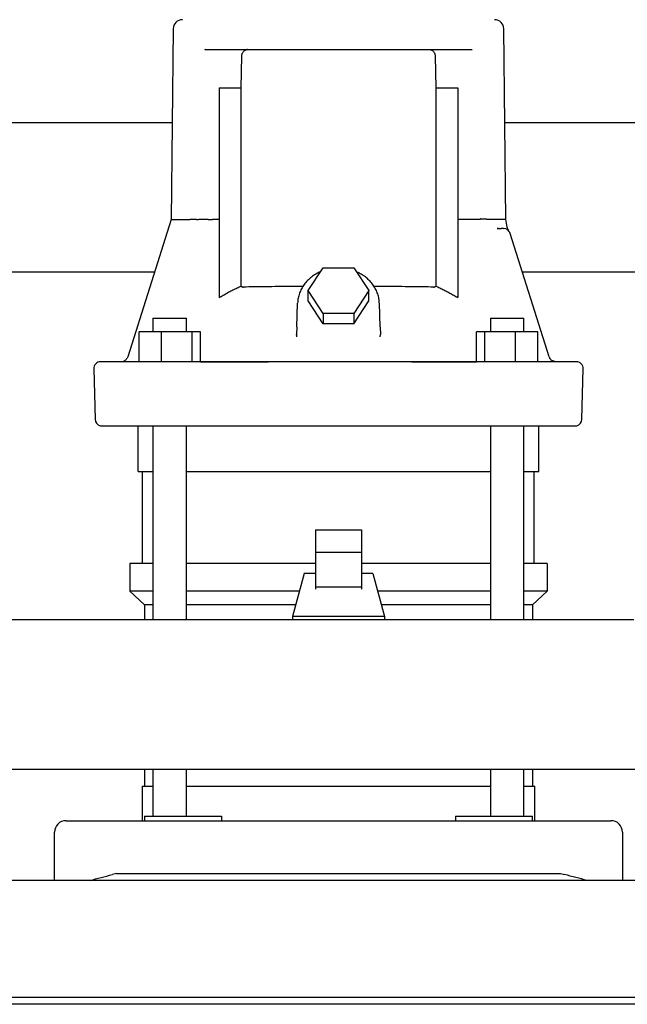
# Model space of a CAD drawing. Header units: millimetres. Extents: x 14 to 1912, y 13 to 965.
# Tile 2 of 6: x 279 to 544, y 13 to 442. Entities that reach past the tile are written whole.
import ezdxf

# ---------------------------------------------------------------- set-up
doc = ezdxf.new("R2010")
doc.units = ezdxf.units.MM

msp = doc.modelspace()

# ---------------------------------------------------------------- linework, layer by layer
at = {"color": 7, "linetype": 'Continuous', "lineweight": 25}
for p, q in [((346.01, 437.63), (345.14, 354.54)), ((490.96, 354.54), (490.09, 437.63)), ((359.99, 428.59), (359.69, 428.49)), ((359.99, 428.59), (476.11, 428.59)), ((375.63, 411.87), (375.91, 425.68)), ((460.19, 425.68), (460.47, 411.87)), ((476.11, 428.59), (476.38, 428.55)), ((366.05, 411.87), (375.63, 411.87)), ((366.05, 411.87), (366.05, 320.54)), ((375.63, 325.53), (375.63, 411.87)), ((460.47, 411.87), (460.47, 325.53)), ((460.47, 411.87), (470.03, 411.87)), ((470.03, 411.87), (470.03, 320.55)), ((345.58, 396.59), (220.52, 396.59)), ((615.58, 396.59), (490.52, 396.59)), ((356.24, 354.59), (355.01, 354.59)), ((356.24, 354.59), (357.01, 354.59)), ((366.05, 354.59), (363.08, 354.59)), ((473.02, 354.59), (470.03, 354.59)), ((479.85, 354.59), (474.89, 354.59)), ((491.62, 351.15), (490.95, 354.64)), ((487.59, 350.56), (487.16, 350.64)), ((487.16, 350.64), (487.75, 350.59)), ((487.59, 350.56), (487.75, 350.59)), ((487.75, 350.59), (487.59, 350.56)), ((487.75, 350.59), (488.99, 350.59)), ((489.43, 350.7), (490.03, 350.59)), ((489.43, 350.7), (490.03, 350.59)), ((490.46, 350.56), (490.46, 350.56)), ((492.11, 349.83), (492.13, 349.82)), ((492.11, 349.83), (492.13, 349.82)), ((492.76, 348.81), (492.72, 348.92)), ((492.89, 348.49), (492.76, 348.81)), ((509.89, 294.69), (492.89, 348.49)), ((337.87, 331.59), (228.23, 331.59)), ((404.77, 323.55), (411.41, 333.51)), ((411.41, 333.51), (424.69, 333.51)), ((424.69, 333.51), (431.33, 323.55)), ((607.87, 331.59), (498.23, 331.59)), ((411.41, 313.59), (404.77, 323.55)), ((404.77, 319.05), (404.77, 323.55)), ((431.33, 323.55), (424.69, 313.59)), ((431.33, 319.05), (431.33, 323.55)), ((399.87, 307.72), (400.23, 318.01)), ((411.41, 309.09), (404.77, 319.05)), ((424.69, 309.09), (431.33, 319.05)), ((436.23, 307.72), (435.87, 318.01)), ((424.69, 313.59), (411.41, 313.59)), ((411.41, 313.59), (411.41, 309.09)), ((424.69, 313.59), (424.69, 309.09)), ((337.21, 311.59), (337.21, 305.59)), ((337.21, 311.59), (338.31, 311.59)), ((338.31, 311.59), (351.81, 311.59)), ((351.81, 305.59), (351.81, 311.59)), ((424.69, 309.09), (411.41, 309.09)), ((484.29, 311.59), (484.29, 305.59)), ((484.29, 311.59), (497.79, 311.59)), ((497.79, 311.59), (498.89, 311.59)), ((498.89, 305.59), (498.89, 311.59)), ((340.92, 305.59), (331.12, 305.59)), ((331.13, 292.63), (331.12, 305.59)), ((340.92, 292.59), (340.92, 305.59)), ((354.3, 305.59), (340.92, 305.59)), ((354.3, 292.59), (354.3, 305.59)), ((357.89, 305.59), (354.3, 305.59)), ((357.89, 292.59), (357.89, 305.59)), ((399.87, 307.72), (399.78, 304.43)), ((436.23, 307.72), (436.32, 304.43)), ((478.21, 292.59), (478.21, 305.59)), ((481.79, 305.59), (478.21, 305.59)), ((481.79, 292.59), (481.79, 305.59)), ((495.18, 305.59), (481.79, 305.59)), ((495.18, 292.59), (495.18, 305.59)), ((504.97, 305.59), (495.18, 305.59)), ((504.97, 292.59), (504.97, 305.59)), ((399.7, 304.15), (399.78, 304.43)), ((399.7, 304.15), (399.78, 304.43)), ((399.78, 304.43), (399.81, 303.38)), ((436.27, 303.38), (436.32, 304.43)), ((436.27, 303.38), (436.32, 304.43)), ((436.4, 304.15), (436.32, 304.43)), ((328.46, 292.59), (314.4, 292.59)), ((324.4, 292.77), (324.46, 292.76)), ((500.31, 292.59), (335.79, 292.59)), ((357.89, 292.59), (387.39, 292.59)), ((449.99, 292.59), (478.21, 292.59)), ((512.29, 292.62), (511.4, 292.91)), ((512.29, 292.62), (512.38, 292.61)), ((311.4, 289.51), (311.97, 267.51)), ((524.13, 267.51), (524.7, 289.51)), ((330.7, 244.69), (330.7, 264.69)), ((337.21, 264.69), (337.21, 180.09)), ((351.81, 180.09), (351.81, 264.69)), ((484.29, 264.69), (484.29, 180.09)), ((498.89, 180.09), (498.89, 264.69)), ((505.4, 244.69), (505.4, 264.69)), ((330.7, 244.69), (337.21, 244.69)), ((332.7, 204.59), (332.7, 244.69)), ((351.81, 244.69), (484.29, 244.69)), ((498.89, 244.69), (505.4, 244.69)), ((503.4, 204.59), (503.4, 244.69)), ((408.05, 219.28), (408.05, 209.39)), ((408.05, 219.28), (428.05, 219.28)), ((428.05, 219.28), (428.05, 209.39)), ((428.05, 209.39), (408.05, 209.39)), ((408.05, 209.39), (408.05, 194.37)), ((428.05, 209.39), (428.05, 194.37)), ((327.05, 204.59), (327.05, 192.59)), ((337.21, 204.59), (327.05, 204.59)), ((408.05, 204.59), (351.81, 204.59)), ((484.29, 204.59), (428.05, 204.59)), ((509.05, 204.59), (498.89, 204.59)), ((509.05, 204.59), (509.05, 192.59)), ((403.05, 200.24), (398.05, 181.49)), ((408.05, 200.24), (403.05, 200.24)), ((433.05, 200.24), (428.05, 200.24)), ((433.05, 200.24), (438.05, 181.49)), ((428.05, 194.37), (408.05, 194.37)), ((408.05, 194.37), (408.05, 193.43)), ((428.05, 194.37), (428.05, 193.43)), ((337.21, 192.59), (327.05, 192.59)), ((333.55, 186.59), (327.05, 192.59)), ((401.01, 192.59), (351.81, 192.59)), ((484.29, 192.59), (435.09, 192.59)), ((509.05, 192.59), (498.89, 192.59)), ((502.55, 186.59), (509.05, 192.59)), ((337.21, 186.59), (333.55, 186.59)), ((333.55, 186.59), (333.55, 180.09)), ((399.41, 186.59), (351.81, 186.59)), ((484.29, 186.59), (436.69, 186.59)), ((502.55, 186.59), (498.89, 186.59)), ((502.55, 186.59), (502.55, 180.09)), ((398.05, 181.49), (398.05, 180.09)), ((438.05, 181.49), (398.05, 181.49)), ((438.05, 181.49), (438.05, 180.09)), ((546.7, 180.09), (101.55, 180.09)), ((100.55, 115.09), (743.05, 115.09)), ((333.55, 115.09), (333.55, 107.59)), ((337.21, 115.09), (337.21, 94.59)), ((351.81, 94.59), (351.81, 115.09)), ((484.29, 115.09), (484.29, 94.59)), ((498.89, 94.59), (498.89, 115.09)), ((502.55, 115.09), (502.55, 107.59)), ((332.55, 107.59), (332.55, 92.59)), ((332.55, 107.59), (337.21, 107.59)), ((351.81, 107.59), (418.05, 107.59)), ((418.05, 107.59), (484.29, 107.59)), ((498.89, 107.59), (503.55, 107.59)), ((503.55, 92.59), (503.55, 107.59)), ((333.55, 94.59), (333.55, 92.59)), ((333.55, 94.59), (354.89, 94.59)), ((354.89, 94.59), (367.08, 94.59)), ((367.08, 94.59), (367.08, 92.59)), ((469.02, 94.59), (469.02, 92.59)), ((469.02, 94.59), (481.21, 94.59)), ((481.21, 94.59), (502.55, 94.59)), ((502.55, 92.59), (502.55, 94.59)), ((299.3, 92.59), (319.5, 92.59)), ((319.5, 92.59), (516.6, 92.59)), ((516.6, 92.59), (536.8, 92.59)), ((294.3, 66.59), (294.3, 87.59)), ((541.8, 87.59), (541.8, 66.59)), ((321.3, 69.59), (319.5, 69.12)), ((321.3, 69.59), (514.8, 69.59)), ((514.8, 69.59), (516.6, 69.12)), ((874.3, 66.59), (14.3, 66.59)), ((869.3, 15.59), (19.3, 15.59)), ((869.3, 12.59), (19.3, 12.59))]:
    msp.add_line(p, q, dxfattribs=at)
at = {"color": 7, "linetype": 'Continuous', "lineweight": 25, "flags": 128}
for points in [[(345.14, 354.59), (335.67, 324.63), (326.21, 294.69)], [(521.7, 292.59), (521.53, 292.59), (521, 292.59), (520.13, 292.59), (518.9, 292.59), (517.33, 292.59), (515.42, 292.59), (513.16, 292.59), (510.57, 292.59), (507.64, 292.59)]]:
    msp.add_lwpolyline(points, dxfattribs=at)
at = {"color": 7, "linetype": 'Continuous', "lineweight": 25}
for centre, radius, start, end in [((350.01, 437.59), 4, 90, 179.4), ((486.09, 437.59), 4, 0.6, 90), ((490.03, 347.59), 3, 17.5339, 89.9999), ((314.4, 289.59), 3, 90.0005, 181.5), ((512.75, 295.59), 3, 197.5339, 220.8635), ((521.7, 289.59), 3, 358.5, 89.9995), ((314.97, 267.59), 3, 181.5, 255.1529), ((521.13, 267.59), 3, 284.8351, 358.5), ((299.3, 87.59), 5, 90, 180), ((536.8, 87.59), 5, 0, 90)]:
    msp.add_arc(centre, radius, start, end, dxfattribs=at)
for points, knots in [([(375.91, 425.68), (375.92, 425.73), (375.92, 425.84), (375.93, 425.99), (375.95, 426.15), (375.98, 426.3), (376.01, 426.46), (376.08, 426.72), (376.21, 427.08), (376.45, 427.5), (376.76, 427.89), (377.07, 428.15), (377.37, 428.33), (377.61, 428.44), (377.87, 428.52), (378.05, 428.55), (378.14, 428.57)], [0, 0, 0, 0, 0.031993, 0.06413, 0.096467, 0.129057, 0.161952, 0.195204, 0.301507, 0.414424, 0.540619, 0.679465, 0.753544, 0.832894, 0.912316, 1, 1, 1, 1]), ([(457.96, 428.57), (458, 428.56), (458.1, 428.55), (458.24, 428.52), (458.37, 428.48), (458.54, 428.42), (458.73, 428.33), (459.03, 428.15), (459.34, 427.89), (459.65, 427.5), (459.89, 427.07), (460.03, 426.69), (460.11, 426.38), (460.15, 426.15), (460.18, 425.91), (460.18, 425.76), (460.19, 425.68)], [0, 0, 0, 0, 0.0448946, 0.0877283, 0.1285043, 0.1672269, 0.246546, 0.3206512, 0.4595188, 0.5857672, 0.6986998, 0.8050923, 0.8547401, 0.9036561, 0.9520156, 1, 1, 1, 1]), ([(346.31, 354.59), (346.95, 354.59), (347.87, 354.59), (350.2, 354.59), (351.62, 354.59), (353.29, 354.59)], [0, 0, 0, 0, 0.5, 0.5, 1, 1, 1, 1]), ([(354.44, 354.59), (354.4, 354.59), (354.32, 354.59), (354.22, 354.59), (354.12, 354.59), (354.03, 354.59), (353.95, 354.59), (353.87, 354.59), (353.81, 354.59), (353.77, 354.59), (353.75, 354.59)], [0, 0, 0, 0, 0.135107, 0.267773, 0.397789, 0.524922, 0.64893, 0.769581, 0.886665, 1, 1, 1, 1]), ([(355.01, 354.59), (354.99, 354.59), (354.95, 354.59), (354.89, 354.59), (354.84, 354.59), (354.79, 354.59), (354.75, 354.59), (354.69, 354.59), (354.61, 354.59), (354.52, 354.59), (354.46, 354.59), (354.44, 354.59)], [0, 0, 0, 0, 0.113606, 0.217617, 0.310579, 0.391453, 0.459552, 0.514572, 0.685732, 0.848184, 1, 1, 1, 1]), ([(361.21, 354.59), (360.93, 354.59), (360.23, 354.59), (359.12, 354.59), (358, 354.59), (357.3, 354.59), (357.01, 354.59)], [0, 0, 0, 0, 0.198225, 0.500005, 0.795673, 1, 1, 1, 1]), ([(361.21, 354.59), (361.48, 354.59), (361.78, 354.59), (362.42, 354.59), (362.75, 354.59), (363.08, 354.59)], [0, 0, 0, 0, 0.5, 0.5, 1, 1, 1, 1]), ([(482.81, 354.59), (482.79, 354.59), (482.75, 354.6), (482.68, 354.6), (482.6, 354.61), (482.52, 354.61), (482.44, 354.62), (482.35, 354.62), (482.26, 354.62), (482.17, 354.62), (482.08, 354.62), (481.99, 354.62), (481.89, 354.62), (481.8, 354.62), (481.71, 354.62), (481.62, 354.62), (481.53, 354.62), (481.44, 354.62), (481.35, 354.62), (481.26, 354.62), (481.18, 354.62), (481.09, 354.62), (481.01, 354.63), (480.93, 354.63), (480.86, 354.63), (480.79, 354.63), (480.72, 354.64), (480.65, 354.64), (480.59, 354.65), (480.52, 354.65), (480.45, 354.66), (480.37, 354.67), (480.29, 354.68), (480.22, 354.69), (480.15, 354.72), (480.1, 354.75), (480.04, 354.77), (480.01, 354.77), (479.98, 354.75), (479.95, 354.73), (479.92, 354.69), (479.88, 354.65), (479.86, 354.61), (479.85, 354.59)], [0, 0, 0, 0, 0.036786, 0.072864, 0.108245, 0.142933, 0.176924, 0.210212, 0.24279, 0.274649, 0.305783, 0.336189, 0.365863, 0.394808, 0.423027, 0.450528, 0.477319, 0.503412, 0.52882, 0.553551, 0.577611, 0.601003, 0.623729, 0.645789, 0.667183, 0.687913, 0.707979, 0.727383, 0.746126, 0.764212, 0.781645, 0.811566, 0.836149, 0.855408, 0.872317, 0.906934, 0.915609, 0.92466, 0.935063, 0.947478, 0.9623, 0.97976, 1, 1, 1, 1]), ([(490.02, 350.59), (490, 350.59), (489.88, 350.59), (489.5, 350.59), (489.25, 350.59), (488.99, 350.59)], [0, 0, 0, 0, 0.5, 0.5, 1, 1, 1, 1]), ([(492.13, 349.82), (492.01, 350.03), (491.78, 350.45), (491.67, 350.92), (491.62, 351.15)], [0, 0, 0, 0, 0.501344, 1, 1, 1, 1]), ([(410.24, 331.76), (409.88, 331.61), (408.8, 331.16), (407.15, 330.14), (405.34, 328.74), (403.76, 327.12), (402.45, 325.32), (401.41, 323.39), (400.69, 321.36), (400.32, 319.56), (400.25, 318.44), (400.23, 318.01)], [0, 0, 0, 0, 0.062293, 0.187495, 0.312505, 0.437186, 0.561395, 0.685012, 0.807976, 0.930315, 1, 1, 1, 1]), ([(435.88, 317.73), (435.86, 318.14), (435.82, 319.26), (435.49, 321.07), (434.81, 323.09), (433.84, 325.01), (432.59, 326.8), (431.09, 328.44), (429.34, 329.87), (427.59, 331), (426.37, 331.54), (425.85, 331.77)], [0, 0, 0, 0, 0.070553, 0.189776, 0.309042, 0.428538, 0.548447, 0.668876, 0.789851, 0.911334, 1, 1, 1, 1]), ([(366.05, 320.54), (366.33, 320.7), (366.89, 321.04), (367.74, 321.53), (368.6, 322.01), (369.46, 322.49), (370.32, 322.95), (371.19, 323.4), (372.07, 323.85), (372.95, 324.28), (373.84, 324.71), (374.73, 325.13), (375.33, 325.4), (375.63, 325.53)], [0, 0, 0, 0, 0.090772, 0.181537, 0.272308, 0.363096, 0.45391, 0.544764, 0.635667, 0.726631, 0.817667, 0.908786, 1, 1, 1, 1]), ([(375.63, 325.53), (375.66, 325.5), (375.71, 325.44), (375.8, 325.37), (375.89, 325.3), (375.99, 325.25), (376.11, 325.18), (376.27, 325.13), (376.46, 325.09), (376.59, 325.09), (376.66, 325.09)], [0, 0, 0, 0, 0.092014, 0.184689, 0.278434, 0.373648, 0.470707, 0.641643, 0.817562, 1, 1, 1, 1]), ([(402.54, 325.36), (400.84, 325.36), (397.13, 325.34), (391.7, 325.29), (386.25, 325.24), (381.12, 325.17), (378.16, 325.12), (376.66, 325.09)], [0, 0, 0, 0, 0.17015, 0.370854, 0.576063, 0.785779, 1, 1, 1, 1]), ([(459.44, 325.09), (457.94, 325.12), (454.98, 325.17), (449.85, 325.24), (444.4, 325.29), (438.96, 325.34), (435.24, 325.36), (433.53, 325.36)], [0, 0, 0, 0, 0.213999, 0.423511, 0.628538, 0.829079, 1, 1, 1, 1]), ([(459.44, 325.09), (459.48, 325.09), (459.56, 325.09), (459.68, 325.1), (459.8, 325.12), (459.91, 325.16), (460.04, 325.21), (460.18, 325.28), (460.33, 325.39), (460.42, 325.48), (460.47, 325.53)], [0, 0, 0, 0, 0.111665, 0.220786, 0.327689, 0.43272, 0.536244, 0.694553, 0.848551, 1, 1, 1, 1]), ([(460.47, 325.53), (460.77, 325.4), (461.37, 325.13), (462.26, 324.71), (463.14, 324.29), (464.02, 323.85), (464.9, 323.41), (465.77, 322.96), (466.63, 322.49), (467.49, 322.02), (468.34, 321.54), (469.19, 321.05), (469.75, 320.71), (470.03, 320.55)], [0, 0, 0, 0, 0.091212, 0.18233, 0.273366, 0.36433, 0.455233, 0.546087, 0.636902, 0.727689, 0.818461, 0.909227, 1, 1, 1, 1]), ([(323.54, 292.6), (323.66, 292.6), (323.97, 292.62), (324.59, 292.69), (324.96, 292.73)], [0, 0, 0, 0, 0.40416, 1, 1, 1, 1]), ([(324.14, 292.69), (324.29, 292.69), (324.6, 292.67), (326.49, 292.65), (328.7, 292.64), (330.56, 292.63), (331.13, 292.63)], [0, 0, 0, 0, 0.290084, 0.580976, 0.873484, 1, 1, 1, 1]), ([(326.21, 294.69), (326.13, 294.49), (325.96, 294.05), (325.51, 293.47), (324.94, 293), (324.48, 292.82), (324.26, 292.73)], [0, 0, 0, 0, 0.240901, 0.492412, 0.746729, 1, 1, 1, 1]), ([(335.79, 292.59), (334.94, 292.59), (334.13, 292.59), (332.61, 292.59), (331.92, 292.59), (330.66, 292.59), (330.09, 292.59), (329.14, 292.59), (328.76, 292.59), (328.46, 292.59)], [0, 0, 0, 0, 0.25, 0.25, 0.5, 0.5, 0.75, 0.75, 1, 1, 1, 1]), ([(507.64, 292.59), (507.34, 292.59), (506.95, 292.59), (505.99, 292.59), (505.44, 292.59), (504.18, 292.59), (503.47, 292.59), (501.96, 292.59), (501.16, 292.59), (500.31, 292.59)], [0, 0, 0, 0, 0.25, 0.25, 0.5, 0.5, 0.75, 0.75, 1, 1, 1, 1]), ([(510.49, 293.64), (510.45, 293.68), (510.27, 293.86), (510.15, 294.08), (510.06, 294.26)], [0, 0, 0, 0, 0.220309, 1, 1, 1, 1]), ([(511.85, 292.73), (511.66, 292.8), (511.28, 292.94), (510.82, 293.26), (510.59, 293.53), (510.49, 293.64)], [0, 0, 0, 0, 0.364716, 0.734154, 1, 1, 1, 1]), ([(511.7, 292.79), (511.74, 292.77), (511.92, 292.67), (512.13, 292.66), (512.29, 292.62)], [0, 0, 0, 0, 0.217249, 1, 1, 1, 1]), ([(314.2, 264.69), (314.21, 264.69), (314.21, 264.69), (314.22, 264.69), (314.25, 264.69), (314.29, 264.69), (314.33, 264.69), (314.39, 264.69), (314.46, 264.69), (314.54, 264.69), (314.63, 264.69), (314.72, 264.69), (314.83, 264.69), (314.95, 264.69), (315.13, 264.69), (315.49, 264.69), (316.13, 264.69), (316.95, 264.69), (318.06, 264.69), (319.62, 264.69), (321.46, 264.69), (322.86, 264.69), (323.66, 264.69), (324.49, 264.69), (325.36, 264.69), (326.27, 264.69), (327.2, 264.69), (327.85, 264.69), (328.18, 264.69)], [0, 0, 0, 0, 0.019231, 0.038463, 0.057694, 0.076925, 0.096156, 0.115388, 0.134619, 0.15385, 0.173081, 0.192312, 0.211543, 0.230774, 0.250005, 0.288796, 0.375005, 0.453087, 0.500006, 0.625001, 0.749995, 0.78571, 0.821425, 0.85714, 0.892855, 0.92857, 0.964285, 1, 1, 1, 1]), ([(328.18, 264.69), (328.22, 264.69), (328.3, 264.69), (328.44, 264.69), (328.62, 264.69), (328.84, 264.69), (329.1, 264.69), (329.54, 264.69), (330.21, 264.69), (331, 264.69), (331.71, 264.69), (332.25, 264.69), (332.83, 264.69), (333.42, 264.69), (334.04, 264.69), (334.68, 264.69), (335.33, 264.69), (335.78, 264.69), (336, 264.69)], [0, 0, 0, 0, 0.028762, 0.062653, 0.101645, 0.145737, 0.194965, 0.249404, 0.367674, 0.499556, 0.561958, 0.624301, 0.686771, 0.749509, 0.812346, 0.874908, 0.937394, 1, 1, 1, 1]), ([(336, 264.69), (336.46, 264.69), (337.86, 264.69), (340.71, 264.69), (345.03, 264.69), (350.85, 264.69), (358.21, 264.69), (367.12, 264.69), (377.62, 264.69), (389.73, 264.69), (403.44, 264.69), (417.57, 264.69), (431.16, 264.69), (443.3, 264.69), (454.24, 264.69), (463.98, 264.69), (472.53, 264.69), (479.9, 264.69), (486.12, 264.69), (491.19, 264.69), (495.14, 264.69), (497.99, 264.69), (499.52, 264.69), (500.1, 264.69)], [0, 0, 0, 0, 0.008753, 0.026696, 0.053829, 0.090151, 0.135663, 0.190363, 0.254251, 0.327327, 0.40959, 0.50104, 0.580659, 0.653427, 0.719344, 0.77841, 0.830623, 0.875985, 0.914493, 0.946149, 0.970953, 0.988903, 1, 1, 1, 1]), ([(500.1, 264.69), (500.2, 264.69), (500.43, 264.69), (500.78, 264.69), (501.19, 264.69), (501.65, 264.69), (502.15, 264.69), (502.87, 264.69), (503.82, 264.69), (504.72, 264.69), (505.39, 264.69), (505.85, 264.69), (506.28, 264.69), (506.68, 264.69), (507.05, 264.69), (507.38, 264.69), (507.67, 264.69), (507.84, 264.69), (507.92, 264.69)], [0, 0, 0, 0, 0.028404, 0.062081, 0.101004, 0.145169, 0.194609, 0.249403, 0.366351, 0.499555, 0.561959, 0.624303, 0.686774, 0.749512, 0.812349, 0.874911, 0.937396, 1, 1, 1, 1]), ([(507.92, 264.69), (508.09, 264.69), (508.44, 264.69), (508.96, 264.69), (509.46, 264.69), (509.95, 264.69), (510.44, 264.69), (510.91, 264.69), (511.37, 264.69), (511.83, 264.69), (512.27, 264.69), (512.71, 264.69), (513.13, 264.69), (513.55, 264.69), (513.95, 264.69), (514.35, 264.69), (514.87, 264.69), (515.92, 264.69), (517.16, 264.69), (518.4, 264.69), (519.18, 264.69), (519.73, 264.69), (520.1, 264.69), (520.44, 264.69), (520.75, 264.69), (521.02, 264.69), (521.25, 264.69), (521.45, 264.69), (521.61, 264.69), (521.74, 264.69), (521.83, 264.69), (521.88, 264.69), (521.89, 264.69), (521.9, 264.69)], [0, 0, 0, 0, 0.019048, 0.038096, 0.057144, 0.076191, 0.095239, 0.114287, 0.133335, 0.152383, 0.17143, 0.190478, 0.209526, 0.228574, 0.247622, 0.266669, 0.285717, 0.324649, 0.42857, 0.499998, 0.571426, 0.60714, 0.642855, 0.678569, 0.714284, 0.749999, 0.785713, 0.821428, 0.857142, 0.892857, 0.928571, 0.964286, 1, 1, 1, 1]), ([(309.8, 66.59), (311.32, 66.99), (312.92, 67.4), (316.19, 68.26), (317.85, 68.69), (319.5, 69.12)], [0, 0, 0, 0, 0.5, 0.5, 1, 1, 1, 1]), ([(526.3, 66.59), (524.78, 66.99), (523.18, 67.4), (519.91, 68.26), (518.25, 68.69), (516.6, 69.12)], [0, 0, 0, 0, 0.5, 0.5, 1, 1, 1, 1])]:
    msp.add_open_spline(points, degree=3, knots=knots, dxfattribs=at)
for points in [[(378.45, 428.59), (378.35, 428.59), (378.25, 428.58), (378.14, 428.57)], [(345.14, 354.59), (345.14, 354.59), (345.33, 354.59), (345.7, 354.59)], [(345.7, 354.59), (345.77, 354.59), (345.86, 354.59), (345.96, 354.59)], [(345.96, 354.59), (346.06, 354.59), (346.18, 354.59), (346.31, 354.59)], [(353.75, 354.59), (353.6, 354.59), (353.44, 354.59), (353.29, 354.59)], [(474.89, 354.59), (474.35, 354.58), (473.68, 354.58), (473.02, 354.59)], [(488.04, 354.59), (486.73, 354.59), (484.97, 354.59), (482.81, 354.59)], [(489.1, 354.59), (488.79, 354.59), (488.43, 354.59), (488.04, 354.59)], [(490, 354.59), (489.75, 354.59), (489.45, 354.59), (489.1, 354.59)], [(490.4, 354.59), (490.29, 354.59), (490.15, 354.59), (490, 354.59)], [(490.96, 354.54), (490.96, 354.59), (490.77, 354.59), (490.4, 354.59)], [(490.03, 350.59), (490.03, 350.59), (490.03, 350.59), (490.02, 350.59)], [(512.73, 292.59), (512.43, 292.59), (512.12, 292.63), (511.85, 292.73)]]:
    msp.add_open_spline(points, degree=3, dxfattribs=at)

doc.saveas('drawing.dxf')
